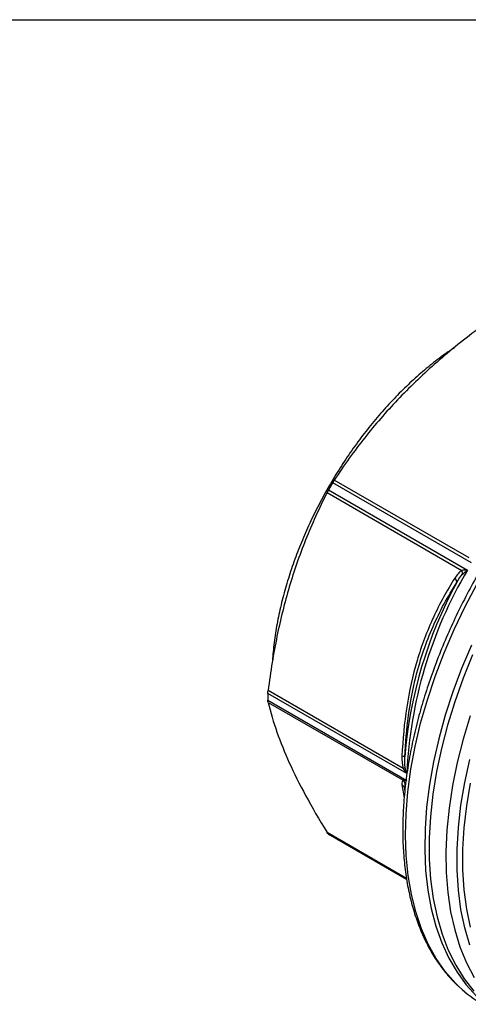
# Model space of a CAD drawing. Header units: inches. Extents: x 0.5 to 21.6, y 0.5 to 16.5.
# Tile 9 of 13: x 14 to 15.7, y 12.8 to 16.5. Entities that reach past the tile are written whole.
import ezdxf

# ---------------------------------------------------------------- set-up
doc = ezdxf.new("R2010")
doc.units = ezdxf.units.IN
doc.header["$LTSCALE"] = 2
doc.header["$MEASUREMENT"] = 0
doc.linetypes.add('SLD-Solid', pattern=[0])
doc.layers.add('TEXT', color=140, linetype='SLD-Solid', lineweight=25)

msp = doc.modelspace()

# ---------------------------------------------------------------- linework, layer by layer
for p, q in [((15.1636, 14.7566), (15.1411, 14.7176)), ((15.6849, 14.4484), (15.1606, 14.751)), ((15.6758, 14.467), (15.1667, 14.7609)), ((15.1393, 14.7135), (15.6484, 14.4196)), ((15.1448, 14.7237), (15.6691, 14.4211)), ((15.4406, 13.652), (14.9163, 13.9546)), ((15.4262, 13.6717), (14.9171, 13.9656)), ((14.9163, 13.9289), (15.4406, 13.6262)), ((14.9171, 13.9209), (15.4262, 13.627)), ((15.4333, 13.5934), (15.4344, 13.6134)), ((15.4222, 13.6105), (15.4308, 13.5605)), ((15.432, 13.5966), (15.4328, 13.5946)), ((15.4331, 13.59), (15.4333, 13.5934)), ((15.4393, 13.2564), (15.1393, 13.4296)), ((15.4398, 13.2534), (15.1448, 13.4236)), ((15.1527, 13.4189), (15.4398, 13.2532))]:
    msp.add_line(p, q)
at = {"flags": 128}
for points in [[(15.6386, 12.8464), (15.624, 12.8607), (15.5857, 12.9045), (15.5514, 12.9535), (15.5214, 13.0074), (15.4956, 13.0661), (15.4743, 13.1293), (15.4576, 13.1966), (15.4455, 13.2677), (15.4381, 13.3423), (15.4354, 13.42), (15.4375, 13.5005), (15.4443, 13.5834), (15.4558, 13.6683), (15.472, 13.7547), (15.4927, 13.8423), (15.5179, 13.9307), (15.5474, 14.0193), (15.5812, 14.1079), (15.619, 14.196), (15.6607, 14.2831), (15.706, 14.3689)], [(15.684, 14.1378), (15.6469, 14.0496), (15.614, 13.9609), (15.5852, 13.8723), (15.5609, 13.784), (15.541, 13.6966), (15.5257, 13.6104), (15.5151, 13.5259), (15.5091, 13.4435), (15.508, 13.3635), (15.5115, 13.2863), (15.5198, 13.2123), (15.5328, 13.1419), (15.5504, 13.0753), (15.5725, 13.013), (15.5991, 12.9552), (15.6299, 12.9021), (15.665, 12.8541), (15.704, 12.8113)], [(15.6887, 14.1006), (15.6529, 14.0122), (15.6212, 13.9236), (15.5938, 13.835), (15.5709, 13.747), (15.5524, 13.6599), (15.5386, 13.5742), (15.5294, 13.4903), (15.525, 13.4085), (15.5253, 13.3294), (15.5303, 13.2532), (15.5401, 13.1802), (15.5545, 13.111), (15.5735, 13.0457), (15.597, 12.9848), (15.6249, 12.9284), (15.6571, 12.8769), (15.6934, 12.8305)], [(15.6792, 13.8703), (15.6526, 13.7818), (15.6305, 13.6939), (15.6129, 13.6071), (15.5999, 13.5217), (15.5917, 13.4381), (15.5881, 13.3569), (15.5893, 13.2782), (15.5952, 13.2026), (15.6058, 13.1304), (15.6211, 13.0618), (15.641, 12.9974), (15.6654, 12.9372), (15.6941, 12.8818)], [(15.6778, 13.0039), (15.6589, 13.0692), (15.6446, 13.1385), (15.6351, 13.2114), (15.6303, 13.2877), (15.6303, 13.3669), (15.6351, 13.4487), (15.6446, 13.5327), (15.6589, 13.6184), (15.6778, 13.7055)], [(15.6793, 13.6154), (15.6652, 13.5305), (15.6557, 13.4474), (15.651, 13.3665), (15.651, 13.2881), (15.6557, 13.2126), (15.6652, 13.1404), (15.6793, 13.0719)]]:
    msp.add_lwpolyline(points, dxfattribs=at)
for centre, radius, start, end in [((16.8651, 13.7487), 1.9774, 149.543, 150.457), ((17.0942, 13.5791), 1.6552, 149.4238, 177.476), ((17.0768, 13.5854), 1.6488, 151.4406, 175.4592), ((15.9927, 13.9417), 1.0765, 179.3145, 180.6855), ((15.343, 13.7486), 0.3807, 238.6238, 240.0027), ((15.9654, 13.1929), 0.4763, 226.6802, 239.9634)]:
    msp.add_arc(centre, radius, start, end)
for points, knots in [([(15.7081, 15.3309), (15.6486, 15.2862), (15.5949, 15.2424), (15.4951, 15.1542), (15.449, 15.1098), (15.362, 15.0182), (15.321, 14.9709), (15.2421, 14.8709), (15.2041, 14.8181), (15.1667, 14.7609)], [0, 0, 0, 0, 0.25, 0.25, 0.5, 0.5, 0.75, 0.75, 1, 1, 1, 1]), ([(15.6186, 15.2596), (15.6068, 15.2518), (15.5762, 15.2317), (15.5273, 15.1939), (15.4723, 15.147), (15.4184, 15.0959), (15.3661, 15.0411), (15.3156, 14.9827), (15.2671, 14.9213), (15.221, 14.857), (15.1776, 14.7903), (15.137, 14.7216), (15.0995, 14.6513), (15.0653, 14.5797), (15.0346, 14.5072), (15.0076, 14.4343), (14.9844, 14.3615), (14.9652, 14.289), (14.95, 14.2173), (14.9395, 14.147), (14.934, 14.0996), (14.9332, 14.0764), (14.9331, 14.0754)], [0, 0, 0, 0, 0.033513, 0.087106, 0.140689, 0.194261, 0.247824, 0.301378, 0.354924, 0.408465, 0.462002, 0.515537, 0.569072, 0.62261, 0.67615, 0.729697, 0.783251, 0.836814, 0.890389, 0.943977, 0.997579, 1, 1, 1, 1]), ([(16.2525, 15.0427), (16.2511, 15.0417), (16.2281, 15.0249), (16.184, 14.988), (16.1207, 14.932), (16.0588, 14.8716), (15.9985, 14.8075), (15.9401, 14.74), (15.8838, 14.6693), (15.8298, 14.5958), (15.7784, 14.5198), (15.7298, 14.4415), (15.6841, 14.3614), (15.6416, 14.2797), (15.6025, 14.1968), (15.5669, 14.1131), (15.535, 14.0289), (15.5069, 13.9445), (15.4827, 13.8604), (15.4626, 13.7768), (15.4467, 13.6942), (15.435, 13.6128), (15.4275, 13.533), (15.4244, 13.4552), (15.4257, 13.3796), (15.4313, 13.3067), (15.4414, 13.2366), (15.4557, 13.1698), (15.4744, 13.1065), (15.4974, 13.0471), (15.5244, 12.9918), (15.5554, 12.9408), (15.5906, 12.895), (15.6171, 12.8647), (15.6328, 12.8513), (15.6345, 12.8499)], [0, 0, 0, 0, 0.0020103, 0.0341405, 0.0662587, 0.0983646, 0.1304589, 0.162543, 0.1946183, 0.2266866, 0.25875, 0.2908103, 0.3228695, 0.3549297, 0.3869923, 0.4190594, 0.451133, 0.4832151, 0.5153079, 0.5474131, 0.5795323, 0.611667, 0.6438176, 0.6759839, 0.7081642, 0.7403545, 0.7725463, 0.8047259, 0.8368763, 0.868975, 0.9009953, 0.9329097, 0.9646945, 0.9963372, 1, 1, 1, 1]), ([(15.1393, 14.7135), (15.1087, 14.6529), (15.0821, 14.594), (15.0352, 14.4764), (15.0148, 14.4177), (14.9791, 14.2974), (14.9637, 14.2358), (14.9372, 14.1064), (14.9262, 14.0386), (14.9171, 13.9656)], [0, 0, 0, 0, 0.25, 0.25, 0.5, 0.5, 0.75, 0.75, 1, 1, 1, 1]), ([(15.6511, 14.4053), (15.6564, 14.4105), (15.6624, 14.4158), (15.6689, 14.4209), (15.669, 14.421), (15.6691, 14.4211)], [-0.08342897, -0.08342897, -0.08342897, -0.08342897, -0.00161583, -0.00161583, 0, 0, 0, 0]), ([(15.6215, 14.3899), (15.5921, 14.3436), (15.5648, 14.2943), (15.5168, 14.1903), (15.4961, 14.1358), (15.4623, 14.0223), (15.4494, 13.9632), (15.4307, 13.8425), (15.4249, 13.7809), (15.4222, 13.7192)], [0, 0, 0, 0, 0.25, 0.25, 0.5, 0.5, 0.75, 0.75, 1, 1, 1, 1]), ([(15.4331, 13.7159), (15.4376, 13.8201), (15.46, 13.9928), (15.535, 14.2105), (15.5955, 14.3219), (15.6286, 14.3736)], [0, 0, 0, 0, 0.812393, 1.353988, 1.895583, 1.895583, 1.895583, 1.895583]), ([(14.9171, 13.9209), (14.9262, 13.8832), (14.9372, 13.8461), (14.9637, 13.7708), (14.9791, 13.7328), (15.0148, 13.6537), (15.0352, 13.6128), (15.0821, 13.5258), (15.1087, 13.4797), (15.1393, 13.4296)], [0, 0, 0, 0, 0.25, 0.25, 0.5, 0.5, 0.75, 0.75, 1, 1, 1, 1]), ([(15.4406, 13.652), (15.4405, 13.6521), (15.4405, 13.6523), (15.4379, 13.6601), (15.4358, 13.6682), (15.4344, 13.6762)], [-0.00161583, -0.00161583, -0.00161583, -0.00161583, 0, 0, 0.08181314, 0.08181314, 0.08181314, 0.08181314]), ([(15.4222, 13.6105), (15.4238, 13.6092), (15.4269, 13.6065), (15.4302, 13.6017), (15.4314, 13.5982), (15.4319, 13.5966)], [0, 0, 0, 0, 0.3501701, 0.7005123, 1, 1, 1, 1])]:
    msp.add_open_spline(points, degree=3, knots=knots)
for points in [[(15.1606, 14.751), (15.1627, 14.7545), (15.1647, 14.7579), (15.1667, 14.7609)], [(15.1393, 14.7135), (15.141, 14.7167), (15.1428, 14.7202), (15.1448, 14.7237)], [(15.6484, 14.4196), (15.6376, 14.4132), (15.6291, 14.4018), (15.6215, 14.3899)], [(15.6286, 14.3736), (15.6356, 14.3857), (15.6431, 14.3975), (15.6511, 14.4053)], [(15.6691, 14.4211), (15.6618, 14.4208), (15.6547, 14.4203), (15.6484, 14.4196)], [(15.6511, 14.4053), (15.6512, 14.4097), (15.6503, 14.4147), (15.6484, 14.4196)], [(15.6215, 14.3899), (15.6267, 14.384), (15.6293, 14.378), (15.6286, 14.3736)], [(14.9163, 13.9546), (14.9163, 13.9579), (14.9166, 13.9617), (14.9171, 13.9656)], [(14.9171, 13.9209), (14.9166, 13.9229), (14.9163, 13.9256), (14.9163, 13.9289)], [(15.4222, 13.7192), (15.4215, 13.7034), (15.4218, 13.6868), (15.4262, 13.6717)], [(15.4222, 13.7192), (15.4289, 13.7182), (15.4329, 13.717), (15.4331, 13.7159)], [(15.4344, 13.6762), (15.4323, 13.6881), (15.4324, 13.7022), (15.4331, 13.7159)], [(15.4262, 13.6717), (15.43, 13.6733), (15.4328, 13.6749), (15.4344, 13.6762)], [(15.4262, 13.6717), (15.4303, 13.665), (15.4352, 13.6583), (15.4406, 13.652)], [(15.4262, 13.627), (15.4218, 13.6243), (15.4215, 13.6176), (15.4222, 13.6105)], [(15.4406, 13.6262), (15.4352, 13.6261), (15.4303, 13.6264), (15.4262, 13.627)], [(15.4344, 13.6134), (15.4328, 13.6185), (15.43, 13.6232), (15.4262, 13.627)], [(15.1448, 13.4236), (15.1428, 13.4248), (15.141, 13.4269), (15.1393, 13.4296)]]:
    msp.add_open_spline(points, degree=3)
at = {"layer": 'TEXT'}
msp.add_line((0.5, 16.5), (21.5, 16.5), dxfattribs=at)

doc.saveas('drawing.dxf')
